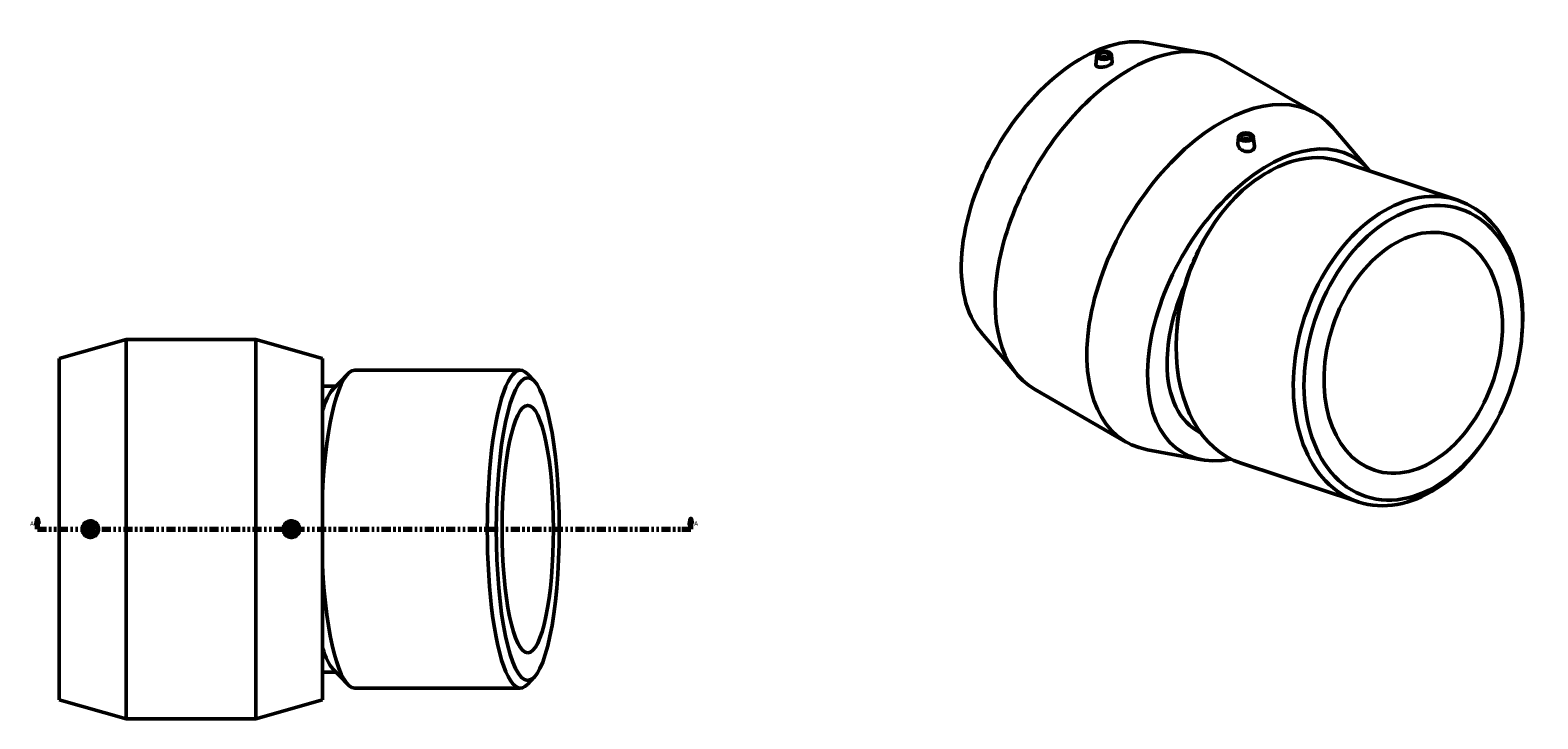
# Model space of a CAD drawing. Header units: inches. Extents: x -9.2 to 72.8, y -26.8 to 57.8.
# Tile 6 of 6: x 12.4 to 72.8, y 30.2 to 57.8. Entities that reach past the tile are written whole.
import ezdxf

# ---------------------------------------------------------------- set-up
doc = ezdxf.new("R2010")
doc.units = ezdxf.units.IN
doc.header["$MEASUREMENT"] = 0
doc.linetypes.add('DOUBLE_DASH_CHAIN', pattern=[1.2403, 0.6614, -0.0827, 0.1654, -0.0827, 0.1654, -0.0827])
doc.layers.add('Section Line (ANSI)', color=7, linetype='DOUBLE_DASH_CHAIN', lineweight=70)
doc.layers.add('Visible (ANSI)', color=7, linetype='Continuous', lineweight=50)
doc.styles.add('Label Text (ANSI)', font='tahoma.ttf')

# ---------------------------------------------------------------- blocks, each defined once
blk = doc.blocks.new('2dTransSection0')
at = {"layer": 'Section Line (ANSI)', "linetype": 'Continuous'}
for p, q in [((12.694, 38.155), (12.655, 37.959)), ((12.694, 37.959), (12.694, 38.155)), ((12.734, 37.959), (12.694, 38.155)), ((38.884, 38.155), (38.845, 37.959)), ((38.884, 37.959), (38.884, 38.155)), ((38.924, 37.959), (38.884, 38.155)), ((12.655, 37.959), (12.734, 37.959)), ((12.694, 37.762), (12.694, 37.959)), ((12.694, 37.762), (13.055, 37.762)), ((38.523, 37.762), (38.884, 37.762)), ((38.845, 37.959), (38.924, 37.959)), ((38.884, 37.762), (38.884, 37.959))]:
    blk.add_line(p, q, dxfattribs=at)
at = {"layer": 'Section Line (ANSI)', "linetype": 'DOUBLE_DASH_CHAIN', "ltscale": 0.54802}
blk.add_line((12.694, 37.762), (38.884, 37.762), dxfattribs=at)
at = {"layer": 'Section Line (ANSI)', "linetype": 'Continuous', "flags": 128}
for points in [[(12.734, 37.959), (12.694, 38.155), (12.655, 37.959), (12.734, 37.959)], [(38.924, 37.959), (38.884, 38.155), (38.845, 37.959), (38.924, 37.959)]]:
    blk.add_lwpolyline(points, dxfattribs=at)
at = {"layer": 'Section Line (ANSI)'}
for points in [[(12.734, 37.959), (12.694, 38.155), (12.655, 37.959), (12.734, 37.959)], [(38.924, 37.959), (38.884, 38.155), (38.845, 37.959), (38.924, 37.959)]]:
    blk.add_solid(points, dxfattribs=at)
at = {"layer": 'Section Line (ANSI)', "char_height": 0.18, "attachment_point": 7, "style": 'Label Text (ANSI)'}
for insert in [(12.405, 37.899), (39.021, 37.899)]:
    blk.add_mtext('A', dxfattribs=dict(at, insert=insert))

msp = doc.modelspace()

# ---------------------------------------------------------------- linework, layer by layer
at = {"layer": 'Visible (ANSI)'}
for p, q in [((57.214, 57.247), (59.4, 56.847)), ((55.154, 56.756), (55.112, 56.366)), ((55.37, 56.649), (55.37, 56.641)), ((55.527, 56.649), (55.527, 56.641)), ((55.743, 56.756), (55.773, 56.474)), ((60.244, 56.54), (63.923, 54.422)), ((66.055, 52.155), (64.612, 53.846)), ((60.839, 53.482), (60.809, 53.207)), ((61.055, 53.368), (61.055, 53.375)), ((61.212, 53.368), (61.212, 53.375)), ((61.428, 53.482), (61.469, 53.098)), ((69.622, 50.942), (64.929, 52.491)), ((59.673, 49.718), (59.714, 49.782)), ((13.572, 44.602), (16.247, 45.362)), ((16.247, 30.162), (16.247, 45.362)), ((16.247, 45.362), (21.449, 45.362)), ((21.449, 30.162), (21.449, 45.362)), ((24.124, 44.602), (21.449, 45.362)), ((50.527, 45.635), (51.97, 43.944)), ((58.377, 45.903), (58.36, 45.682)), ((72.192, 45.555), (72.2, 45.66)), ((13.572, 30.922), (13.572, 44.602)), ((24.124, 30.922), (24.124, 44.602)), ((32.051, 44.128), (25.413, 44.128)), ((24.537, 43.36), (25.132, 43.982)), ((32.616, 43.685), (32.332, 43.982)), ((24.662, 43.491), (24.124, 43.491)), ((52.659, 43.368), (56.338, 41.25)), ((70.903, 41.649), (70.847, 41.56)), ((59.368, 40.543), (57.182, 40.943)), ((65.631, 38.851), (60.938, 40.4)), ((24.662, 32.032), (24.124, 32.032)), ((24.537, 32.163), (25.132, 31.541)), ((32.616, 31.838), (32.332, 31.541)), ((13.572, 30.922), (16.247, 30.162)), ((24.124, 30.922), (21.449, 30.162)), ((32.051, 31.396), (25.413, 31.396)), ((16.247, 30.162), (21.449, 30.162))]:
    msp.add_line(p, q, dxfattribs=at)
for centre, radius in [((14.828, 37.762), 0.295), ((14.828, 37.762), 0.197), ((14.828, 37.762), 0.0787), ((22.868, 37.762), 0.295), ((22.868, 37.762), 0.197), ((22.868, 37.762), 0.0787)]:
    msp.add_circle(centre, radius, dxfattribs=at)
for centre, major_axis, ratio, start_param, end_param in [((54.56, 51.043), (3.413, 5.927), 0.578093, 0.20267, 2.938922), ((56.452, 49.954), (3.793, 6.586), 0.578093, 0, 3.141593), ((55.448, 56.649), (-0.0787, 0), 0.575862, 2.972903, 6.451874), ((60.13, 47.836), (3.793, 6.586), 0.578093, 6.080515, 9.627448), ((62.022, 46.747), (3.413, 5.927), 0.578093, 6.064722, 9.895014), ((61.134, 53.375), (-0.0787, 0), 0.575862, 2.972903, 6.451874), ((62.933, 46.446), (1.996, 6.045), 0.685189, 0, 0.424278), ((62.022, 46.747), (-3.106, -5.64), 0.577761, 3.673261, 4.132611), ((62.933, 46.446), (-1.996, -6.045), 0.685189, 4.025221, 6.283185), ((67.627, 44.896), (1.996, 6.045), 0.685189, 5.058435, 10.649528), ((62.022, 47.686), (2.459, 4.684), 0.576812, 1.436639, 1.904757), ((62.022, 46.747), (-2.795, -5.076), 0.577761, 4.880315, 5.473732), ((62.493, 46.591), (1.796, 5.441), 0.685189, 1.631332, 1.916843), ((25.413, 37.762), (0, 6.366), 0.207912, 0, 1.341121), ((32.051, 37.762), (0, 6.366), 0.207912, 6.068995, 9.638969), ((62.022, 46.747), (-2.795, -5.076), 0.577761, 5.473732, 6.312448), ((24.79, 37.762), (0, 5.73), 0.207912, 0.214191, 0.593417), ((25.413, 37.762), (0, -6.366), 0.207912, 4.942064, 6.283185), ((24.79, 37.762), (0, -5.73), 0.207912, 5.689768, 6.068995)]:
    msp.add_ellipse(centre, major_axis=major_axis, ratio=ratio, start_param=start_param, end_param=end_param, dxfattribs=at)
for centre, major_axis, ratio in [((55.448, 56.745), (-0.295, 0), 0.575862), ((55.448, 56.745), (0.197, 0), 0.575862), ((61.134, 53.471), (-0.295, 0), 0.575862), ((61.134, 53.471), (-0.197, 0), 0.575862), ((67.837, 44.827), (1.9, 5.757), 0.685189), ((67.837, 44.827), (-1.553, -4.706), 0.685189), ((32.348, 37.762), (0, 6.062), 0.207912), ((32.348, 37.762), (0, -4.955), 0.207912)]:
    msp.add_ellipse(centre, major_axis=major_axis, ratio=ratio, dxfattribs=at)
for points, knots in [([(55.205, 56.277), (55.177, 56.284), (55.152, 56.296), (55.119, 56.325), (55.111, 56.343), (55.112, 56.363), (55.112, 56.364), (55.112, 56.366)], [0, 0, 0, 0, 0.3234679, 0.3234679, 0.6469357, 0.6469357, 0.6787051, 0.6787051, 0.6787051, 0.6787051]), ([(55.773, 56.474), (55.774, 56.472), (55.774, 56.47), (55.774, 56.452), (55.766, 56.434), (55.732, 56.396), (55.706, 56.376), (55.647, 56.342), (55.609, 56.325), (55.527, 56.297), (55.483, 56.285), (55.4, 56.27), (55.355, 56.265), (55.272, 56.265), (55.235, 56.269), (55.205, 56.277)], [3.185177, 3.185177, 3.185177, 3.185177, 3.221143, 3.221143, 3.541499, 3.541499, 3.861856, 3.861856, 4.182213, 4.182213, 4.50257, 4.50257, 4.835807, 4.835807, 5.169044, 5.169044, 5.169044, 5.169044]), ([(60.908, 52.993), (60.878, 53.019), (60.852, 53.052), (60.817, 53.12), (60.808, 53.155), (60.808, 53.194), (60.809, 53.201), (60.809, 53.207)], [0, 0, 0, 0, 0.3332372, 0.3332372, 0.6664743, 0.6664743, 0.7336868, 0.7336868, 0.7336868, 0.7336868]), ([(61.469, 53.098), (61.47, 53.091), (61.471, 53.084), (61.47, 53.048), (61.462, 53.018), (61.428, 52.965), (61.403, 52.942), (61.344, 52.908), (61.307, 52.895), (61.226, 52.882), (61.183, 52.882), (61.1, 52.894), (61.056, 52.906), (60.974, 52.943), (60.937, 52.967), (60.908, 52.993)], [3.187093, 3.187093, 3.187093, 3.187093, 3.261311, 3.261311, 3.576511, 3.576511, 3.89171, 3.89171, 4.206909, 4.206909, 4.522108, 4.522108, 4.845576, 4.845576, 5.169044, 5.169044, 5.169044, 5.169044]), ([(14.816, 37.43), (14.775, 37.431), (14.731, 37.44), (14.65, 37.474), (14.613, 37.5), (14.555, 37.558), (14.531, 37.595), (14.497, 37.676), (14.489, 37.72), (14.489, 37.803), (14.497, 37.847), (14.531, 37.928), (14.555, 37.965), (14.613, 38.024), (14.65, 38.049), (14.731, 38.084), (14.775, 38.092), (14.858, 38.094), (14.903, 38.086), (14.986, 38.052), (15.024, 38.026), (15.083, 37.967), (15.108, 37.93), (15.142, 37.848), (15.151, 37.804), (15.151, 37.72), (15.142, 37.675), (15.108, 37.593), (15.083, 37.556), (15.024, 37.497), (14.986, 37.471), (14.903, 37.438), (14.858, 37.43), (14.816, 37.43)], [0, 0, 0, 0, 0.323468, 0.323468, 0.646936, 0.646936, 0.962135, 0.962135, 1.277334, 1.277334, 1.592533, 1.592533, 1.907733, 1.907733, 2.231201, 2.231201, 2.554668, 2.554668, 2.887906, 2.887906, 3.221143, 3.221143, 3.541499, 3.541499, 3.861856, 3.861856, 4.182213, 4.182213, 4.50257, 4.50257, 4.835807, 4.835807, 5.169044, 5.169044, 5.169044, 5.169044]), ([(22.881, 37.43), (22.839, 37.43), (22.794, 37.438), (22.711, 37.471), (22.673, 37.497), (22.614, 37.556), (22.588, 37.593), (22.554, 37.675), (22.546, 37.72), (22.546, 37.804), (22.554, 37.848), (22.588, 37.93), (22.614, 37.967), (22.673, 38.026), (22.711, 38.052), (22.794, 38.086), (22.839, 38.094), (22.922, 38.092), (22.965, 38.084), (23.046, 38.049), (23.083, 38.024), (23.141, 37.965), (23.166, 37.928), (23.199, 37.847), (23.207, 37.803), (23.207, 37.72), (23.199, 37.676), (23.166, 37.595), (23.141, 37.558), (23.083, 37.5), (23.046, 37.474), (22.965, 37.44), (22.922, 37.431), (22.881, 37.43)], [0, 0, 0, 0, 0.333237, 0.333237, 0.666474, 0.666474, 0.986831, 0.986831, 1.307188, 1.307188, 1.627545, 1.627545, 1.947901, 1.947901, 2.281138, 2.281138, 2.614376, 2.614376, 2.937843, 2.937843, 3.261311, 3.261311, 3.576511, 3.576511, 3.89171, 3.89171, 4.206909, 4.206909, 4.522108, 4.522108, 4.845576, 4.845576, 5.169044, 5.169044, 5.169044, 5.169044])]:
    msp.add_open_spline(points, degree=3, knots=knots, dxfattribs=at)

# ---------------------------------------------------------------- block references
at = {"layer": 'Section Line (ANSI)'}
msp.add_blockref('2dTransSection0', (0, 0), dxfattribs=at)

doc.saveas('drawing.dxf')
